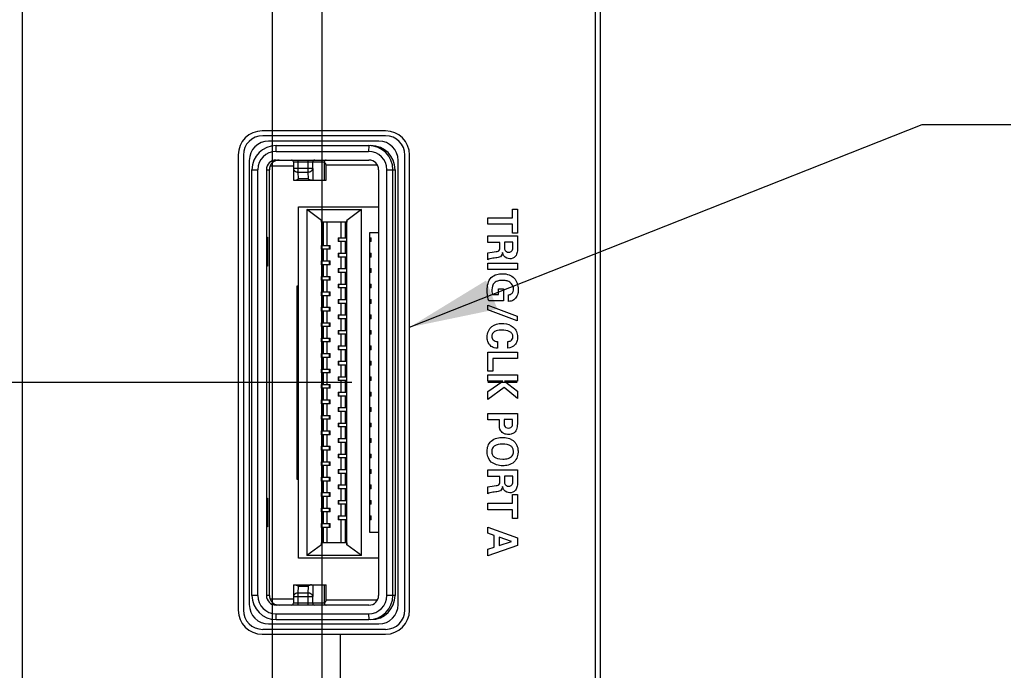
# Model space of a CAD drawing. Header units: inches. Extents: x 0 to 34, y 0 to 22.
# Tile 16 of 35: x 3.6 to 5.6, y 15.7 to 17. Entities that reach past the tile are written whole.
import ezdxf

# ---------------------------------------------------------------- set-up
doc = ezdxf.new("R2010")
doc.units = ezdxf.units.IN
doc.header["$LTSCALE"] = 1.87
doc.header["$MEASUREMENT"] = 0
doc.linetypes.add('CENTER', pattern=[0.6, 0.375, -0.075, 0.075, -0.075])
doc.layers.get('0').update_dxf_attribs({"linetype": 'CONTINUOUS'})
for name, color, linetype in [('02___PRT_ALL_AXES', 7, 'CONTINUOUS'), ('DATUMCURVES', 7, 'CONTINUOUS'), ('DEFAULT_1', 7, 'CENTER'), ('DETAIL', 7, 'CONTINUOUS'), ('DIMENSIONS', 7, 'CONTINUOUS')]:
    doc.layers.add(name, color=color, linetype=linetype)
doc.styles.get("Standard").update_dxf_attribs({"font": 'txt', "width": 0.8})
doc.dimstyles.new('DIMSTYLE_1', dxfattribs={"dimtxt": 0.125, "dimasz": 0.18, "dimexe": 0.125, "dimexo": 0.0625, "dimgap": 0.09, "dimtad": 0, "dimtih": 1, "dimtoh": 1, "dimdec": 3, "dimzin": 4, "dimdsep": 46, "dimtxsty": 'STANDARD', "dimblk": '_FILLED', "dimblk1": '_FILLED', "dimblk2": '_FILLED', "dimcen": 0.09, "dimadec": 0, "dimazin": 0, "dimtp": 0.005, "dimtm": 0.005, "dimtfac": 1, "dimtdec": 3, "dimtofl": 0, "dimtmove": 0, "dimatfit": 3, "dimldrblk": '_FILLED', "dimfxl": 1, "dimtolj": 1, "dimtzin": 4, "dimarcsym": 0})
doc.dimstyles.get("Standard").update_dxf_attribs({"dimtxt": 0.125, "dimasz": 0.18, "dimexe": 0.125, "dimexo": 0.0625, "dimgap": 0.09, "dimtad": 0, "dimtih": 1, "dimtoh": 1, "dimdec": 3, "dimzin": 4, "dimdsep": 46, "dimtxsty": 'STANDARD', "dimblk": '_FILLED', "dimblk1": '_FILLED', "dimblk2": '_FILLED', "dimcen": 0.09, "dimadec": 0, "dimazin": 0, "dimtol": 1, "dimtp": 0.01, "dimtm": 0.01, "dimtfac": 1, "dimtdec": 3, "dimtofl": 0, "dimtmove": 0, "dimatfit": 3, "dimldrblk": '_FILLED', "dimfxl": 1, "dimtolj": 1, "dimtzin": 4, "dimarcsym": 0})

# ---------------------------------------------------------------- blocks, each defined once
blk = doc.blocks.new('*D11')
at = {"layer": 'DIMENSIONS', "color": 2, "linetype": 'CONTINUOUS'}
blk.add_line((4.311, 16.2658), (2.9125, 16.2658), dxfattribs=at)
at = {"layer": 'DIMENSIONS', "color": 2, "linetype": 'CONTINUOUS', "insert": (2.55, 16.3283), "char_height": 0.125, "width": 0.8, "attachment_point": 3, "line_spacing_factor": 0.9}
blk.add_mtext('7.667\\P[194.74]', dxfattribs=at)
blk = doc.blocks.new('_FILLED')
at = {"color": 0, "linetype": 'BYBLOCK'}
blk.add_solid([(0, 0), (-1, 0.174), (-1, -0.174)], dxfattribs=at)
blk = doc.blocks.new('*D12')
at = {"layer": 'DIMENSIONS', "color": 2, "linetype": 'CONTINUOUS'}
blk.add_line((4.1863, 18.6708), (5.4053, 18.6708), dxfattribs=at)
at = {"layer": 'DIMENSIONS', "color": 2, "linetype": 'CONTINUOUS', "insert": (5.4678, 18.7333), "char_height": 0.125, "width": 0.8, "attachment_point": 1, "line_spacing_factor": 0.9}
blk.add_mtext('10.072\\P[255.83]', dxfattribs=at)
blk = doc.blocks.new('*D18')
at = {"layer": 'DIMENSIONS', "color": 2, "linetype": 'CONTINUOUS'}
for p, q in [((4.2026, 18.4255), (4.2026, 19.3803)), ((4.1498, 18.3024), (4.2026, 18.4255)), ((4.1498, 14.4143), (4.1498, 18.3024))]:
    blk.add_line(p, q, dxfattribs=at)
at = {"layer": 'DIMENSIONS', "color": 2, "linetype": 'CONTINUOUS', "insert": (4.1401, 19.4428), "char_height": 0.125, "width": 1.125, "attachment_point": 1, "rotation": 90, "line_spacing_factor": 0.9}
blk.add_mtext('.026{\\Ftxt.shx;\\W1.000000;\\H0.125000; }[0.66]', dxfattribs=at)
blk = doc.blocks.new('*D19')
at = {"layer": 'DIMENSIONS', "color": 2, "linetype": 'CONTINUOUS'}
for p, q in [((4.4242, 19.2378), (4.4242, 19.3803)), ((4.2511, 19.0901), (4.4242, 19.2378)), ((4.2511, 14.7926), (4.2511, 19.0901))]:
    blk.add_line(p, q, dxfattribs=at)
at = {"layer": 'DIMENSIONS', "color": 2, "linetype": 'CONTINUOUS', "insert": (4.3617, 19.4428), "char_height": 0.125, "width": 1.125, "attachment_point": 1, "rotation": 90, "line_spacing_factor": 0.9}
blk.add_mtext('.127{\\Ftxt.shx;\\W1.000000;\\H0.125000; }[3.23]', dxfattribs=at)

msp = doc.modelspace()

# ---------------------------------------------------------------- linework, layer by layer
at = {"color": 7, "linetype": 'CONTINUOUS'}
for p, q in [((4.8178, 8.4768), (4.8178, 18.4928)), ((3.6398, 18.2588), (3.6398, 8.5068)), ((4.8078, 8.5068), (4.8078, 17.8628)), ((4.3799, 16.7688), (4.1297, 16.7688)), ((4.1569, 16.7371), (4.1571, 16.7489)), ((4.1571, 16.7489), (4.3456, 16.7489)), ((4.3456, 16.7489), (4.3454, 16.7371)), ((4.0903, 16.7294), (4.0903, 15.8021)), ((4.1569, 16.7371), (4.3454, 16.7371)), ((4.4193, 15.8021), (4.4193, 16.7294)), ((4.1451, 16.7076), (4.1923, 16.7076)), ((4.1569, 16.7194), (4.3461, 16.7194)), ((4.1923, 16.7155), (4.1923, 16.7018)), ((4.1923, 16.7155), (4.2551, 16.7155)), ((4.202, 16.7155), (4.2019, 16.7194)), ((4.202, 16.7018), (4.202, 16.7155)), ((4.2216, 16.7194), (4.2217, 16.7155)), ((4.2217, 16.7155), (4.2217, 16.7018)), ((4.2317, 16.7018), (4.2317, 16.7155)), ((4.2551, 16.7155), (4.2551, 16.6781)), ((4.2592, 16.6781), (4.2592, 16.7096)), ((4.2592, 16.7096), (4.3629, 16.7096)), ((4.1079, 15.8318), (4.1079, 16.6997)), ((4.1079, 16.6997), (4.1195, 16.6997)), ((4.1195, 15.8318), (4.1195, 16.6997)), ((4.1372, 16.6997), (4.1372, 15.8318)), ((4.1372, 16.6997), (4.1433, 16.6997)), ((4.1433, 15.8318), (4.1433, 16.6997)), ((4.2317, 16.7018), (4.1923, 16.7018)), ((4.1923, 16.7017), (4.1927, 16.6781)), ((4.202, 16.6949), (4.202, 16.7018)), ((4.2023, 16.6809), (4.202, 16.6949)), ((4.202, 16.6949), (4.2217, 16.6949)), ((4.2217, 16.7018), (4.2217, 16.6949)), ((4.2217, 16.6949), (4.222, 16.6809)), ((4.2317, 16.7018), (4.2321, 16.6781)), ((4.3658, 16.6997), (4.3658, 15.8318)), ((4.3828, 15.8318), (4.3828, 16.6997)), ((4.3828, 16.6997), (4.3994, 16.6997)), ((4.3948, 15.8318), (4.3948, 16.6997)), ((4.3994, 16.6997), (4.3994, 15.8318)), ((4.1927, 16.6781), (4.2592, 16.6781)), ((4.222, 16.6809), (4.2023, 16.6809)), ((4.2023, 15.9075), (4.2023, 16.624)), ((4.2023, 16.624), (4.3658, 16.624)), ((4.2193, 16.6185), (4.2193, 15.913)), ((4.2492, 16.5963), (4.2193, 16.6185)), ((4.2193, 16.6185), (4.331, 16.6185)), ((4.331, 16.6185), (4.3011, 16.5963)), ((4.331, 15.913), (4.331, 16.6185)), ((4.2493, 16.5925), (4.2492, 16.5963)), ((4.2492, 16.5963), (4.2492, 15.9352)), ((4.301, 16.5925), (4.2493, 16.5925)), ((4.2528, 16.5925), (4.2528, 16.5453)), ((4.2608, 16.5453), (4.2608, 16.5925)), ((4.2895, 16.5611), (4.2895, 16.5925)), ((4.2976, 16.5925), (4.2976, 16.5611)), ((4.3011, 16.5963), (4.301, 16.5925)), ((4.3011, 15.9352), (4.3011, 16.5963)), ((4.3481, 15.9601), (4.3481, 16.5714)), ((4.3481, 16.5714), (4.3658, 16.5714)), ((4.1379, 16.5029), (4.1379, 16.5619)), ((4.1379, 16.5619), (4.1393, 16.5619)), ((4.1393, 16.5619), (4.1393, 16.5029)), ((4.2498, 16.5374), (4.2498, 16.5453)), ((4.2498, 16.5453), (4.2668, 16.5453)), ((4.2653, 16.5453), (4.2653, 16.5374)), ((4.2668, 16.5374), (4.2668, 16.5453)), ((4.2835, 16.5611), (4.2835, 16.5532)), ((4.2835, 16.5611), (4.3005, 16.5611)), ((4.3005, 16.5532), (4.2835, 16.5532)), ((4.285, 16.5532), (4.285, 16.5611)), ((4.2895, 16.5296), (4.2895, 16.5532)), ((4.2976, 16.5532), (4.2976, 16.5296)), ((4.3005, 16.5611), (4.3005, 16.5532)), ((4.3481, 16.5611), (4.3504, 16.5611)), ((4.3504, 16.5532), (4.3481, 16.5532)), ((4.3504, 16.5532), (4.3504, 16.5611)), ((4.2668, 16.5374), (4.2498, 16.5374)), ((4.2528, 16.5374), (4.2528, 16.5138)), ((4.2608, 16.5138), (4.2608, 16.5374)), ((4.2835, 16.5296), (4.2835, 16.5217)), ((4.2835, 16.5296), (4.3005, 16.5296)), ((4.285, 16.5217), (4.285, 16.5296)), ((4.3005, 16.5296), (4.3005, 16.5217)), ((4.3481, 16.5296), (4.3504, 16.5296)), ((4.3504, 16.5217), (4.3504, 16.5296)), ((4.2498, 16.5059), (4.2498, 16.5138)), ((4.2498, 16.5138), (4.2668, 16.5138)), ((4.2668, 16.5059), (4.2498, 16.5059)), ((4.2528, 16.5059), (4.2528, 16.4823)), ((4.2608, 16.4823), (4.2608, 16.5059)), ((4.2653, 16.5138), (4.2653, 16.5059)), ((4.2668, 16.5059), (4.2668, 16.5138)), ((4.3005, 16.5217), (4.2835, 16.5217)), ((4.2895, 16.4981), (4.2895, 16.5217)), ((4.2976, 16.5217), (4.2976, 16.4981)), ((4.3504, 16.5217), (4.3481, 16.5217)), ((4.1393, 16.5029), (4.1379, 16.5029)), ((4.2835, 16.4981), (4.2835, 16.4902)), ((4.2835, 16.4981), (4.3005, 16.4981)), ((4.3005, 16.4902), (4.2835, 16.4902)), ((4.285, 16.4902), (4.285, 16.4981)), ((4.2895, 16.4666), (4.2895, 16.4902)), ((4.2976, 16.4902), (4.2976, 16.4666)), ((4.3005, 16.4981), (4.3005, 16.4902)), ((4.3481, 16.4981), (4.3504, 16.4981)), ((4.3504, 16.4902), (4.3481, 16.4902)), ((4.3504, 16.4902), (4.3504, 16.4981)), ((4.2498, 16.4744), (4.2498, 16.4823)), ((4.2498, 16.4823), (4.2668, 16.4823)), ((4.2668, 16.4744), (4.2498, 16.4744)), ((4.2528, 16.4744), (4.2528, 16.4508)), ((4.2608, 16.4508), (4.2608, 16.4744)), ((4.2653, 16.4823), (4.2653, 16.4744)), ((4.2668, 16.4744), (4.2668, 16.4823)), ((4.2835, 16.4666), (4.2835, 16.4587)), ((4.2835, 16.4666), (4.3005, 16.4666)), ((4.285, 16.4587), (4.285, 16.4666)), ((4.3005, 16.4666), (4.3005, 16.4587)), ((4.3481, 16.4666), (4.3504, 16.4666)), ((4.3504, 16.4587), (4.3504, 16.4666)), ((4.1995, 16.4626), (4.1995, 16.0689)), ((4.2023, 16.4626), (4.1995, 16.4626)), ((4.2498, 16.4429), (4.2498, 16.4508)), ((4.2498, 16.4508), (4.2668, 16.4508)), ((4.2653, 16.4508), (4.2653, 16.4429)), ((4.2668, 16.4429), (4.2668, 16.4508)), ((4.3005, 16.4587), (4.2835, 16.4587)), ((4.2895, 16.4351), (4.2895, 16.4587)), ((4.2976, 16.4587), (4.2976, 16.4351)), ((4.3504, 16.4587), (4.3481, 16.4587)), ((4.2668, 16.4429), (4.2498, 16.4429)), ((4.2528, 16.4429), (4.2528, 16.4193)), ((4.2608, 16.4193), (4.2608, 16.4429)), ((4.2835, 16.4351), (4.2835, 16.4272)), ((4.2835, 16.4351), (4.3005, 16.4351)), ((4.3005, 16.4272), (4.2835, 16.4272)), ((4.285, 16.4272), (4.285, 16.4351)), ((4.2895, 16.4036), (4.2895, 16.4272)), ((4.2976, 16.4272), (4.2976, 16.4036)), ((4.3005, 16.4351), (4.3005, 16.4272)), ((4.3481, 16.4351), (4.3504, 16.4351)), ((4.3504, 16.4272), (4.3481, 16.4272)), ((4.3504, 16.4272), (4.3504, 16.4351)), ((4.2498, 16.4114), (4.2498, 16.4193)), ((4.2498, 16.4193), (4.2668, 16.4193)), ((4.2668, 16.4114), (4.2498, 16.4114)), ((4.2528, 16.4114), (4.2528, 16.3878)), ((4.2608, 16.3878), (4.2608, 16.4114)), ((4.2653, 16.4193), (4.2653, 16.4114)), ((4.2668, 16.4114), (4.2668, 16.4193)), ((4.2835, 16.4036), (4.2835, 16.3957)), ((4.2835, 16.4036), (4.3005, 16.4036)), ((4.285, 16.3957), (4.285, 16.4036)), ((4.3005, 16.4036), (4.3005, 16.3957)), ((4.3481, 16.4036), (4.3504, 16.4036)), ((4.3504, 16.3957), (4.3504, 16.4036)), ((4.2498, 16.38), (4.2498, 16.3878)), ((4.2498, 16.3878), (4.2668, 16.3878)), ((4.2653, 16.3878), (4.2653, 16.38)), ((4.2668, 16.38), (4.2668, 16.3878)), ((4.3005, 16.3957), (4.2835, 16.3957)), ((4.2895, 16.3721), (4.2895, 16.3957)), ((4.2976, 16.3957), (4.2976, 16.3721)), ((4.3504, 16.3957), (4.3481, 16.3957)), ((4.2668, 16.38), (4.2498, 16.38)), ((4.2528, 16.38), (4.2528, 16.3563)), ((4.2608, 16.3563), (4.2608, 16.38)), ((4.2835, 16.3721), (4.2835, 16.3642)), ((4.2835, 16.3721), (4.3005, 16.3721)), ((4.3005, 16.3642), (4.2835, 16.3642)), ((4.285, 16.3642), (4.285, 16.3721)), ((4.2895, 16.3406), (4.2895, 16.3642)), ((4.2976, 16.3642), (4.2976, 16.3406)), ((4.3005, 16.3721), (4.3005, 16.3642)), ((4.3481, 16.3721), (4.3504, 16.3721)), ((4.3504, 16.3642), (4.3481, 16.3642)), ((4.3504, 16.3642), (4.3504, 16.3721)), ((4.2498, 16.3485), (4.2498, 16.3563)), ((4.2498, 16.3563), (4.2668, 16.3563)), ((4.2668, 16.3485), (4.2498, 16.3485)), ((4.2528, 16.3485), (4.2528, 16.3248)), ((4.2608, 16.3248), (4.2608, 16.3485)), ((4.2653, 16.3563), (4.2653, 16.3485)), ((4.2668, 16.3485), (4.2668, 16.3563)), ((4.2498, 16.317), (4.2498, 16.3248)), ((4.2498, 16.3248), (4.2668, 16.3248)), ((4.2653, 16.3248), (4.2653, 16.317)), ((4.2668, 16.317), (4.2668, 16.3248)), ((4.2835, 16.3406), (4.2835, 16.3327)), ((4.2835, 16.3406), (4.3005, 16.3406)), ((4.3005, 16.3327), (4.2835, 16.3327)), ((4.285, 16.3327), (4.285, 16.3406)), ((4.2895, 16.3091), (4.2895, 16.3327)), ((4.2976, 16.3327), (4.2976, 16.3091)), ((4.3005, 16.3406), (4.3005, 16.3327)), ((4.3481, 16.3406), (4.3504, 16.3406)), ((4.3504, 16.3327), (4.3481, 16.3327)), ((4.3504, 16.3327), (4.3504, 16.3406)), ((4.2668, 16.317), (4.2498, 16.317)), ((4.2528, 16.317), (4.2528, 16.2933)), ((4.2608, 16.2933), (4.2608, 16.317)), ((4.2835, 16.3091), (4.2835, 16.3012)), ((4.2835, 16.3091), (4.3005, 16.3091)), ((4.285, 16.3012), (4.285, 16.3091)), ((4.3005, 16.3091), (4.3005, 16.3012)), ((4.3481, 16.3091), (4.3504, 16.3091)), ((4.3504, 16.3012), (4.3504, 16.3091)), ((4.2498, 16.2855), (4.2498, 16.2933)), ((4.2498, 16.2933), (4.2668, 16.2933)), ((4.2668, 16.2855), (4.2498, 16.2855)), ((4.2528, 16.2855), (4.2528, 16.2618)), ((4.2608, 16.2618), (4.2608, 16.2855)), ((4.2653, 16.2933), (4.2653, 16.2855)), ((4.2668, 16.2855), (4.2668, 16.2933)), ((4.3005, 16.3012), (4.2835, 16.3012)), ((4.2895, 16.2776), (4.2895, 16.3012)), ((4.2976, 16.3012), (4.2976, 16.2776)), ((4.3504, 16.3012), (4.3481, 16.3012)), ((4.2835, 16.2776), (4.2835, 16.2697)), ((4.2835, 16.2776), (4.3005, 16.2776)), ((4.3005, 16.2697), (4.2835, 16.2697)), ((4.285, 16.2697), (4.285, 16.2776)), ((4.2895, 16.2461), (4.2895, 16.2697)), ((4.2976, 16.2697), (4.2976, 16.2461)), ((4.3005, 16.2776), (4.3005, 16.2697)), ((4.3481, 16.2776), (4.3504, 16.2776)), ((4.3504, 16.2697), (4.3481, 16.2697)), ((4.3504, 16.2697), (4.3504, 16.2776)), ((4.2498, 16.254), (4.2498, 16.2618)), ((4.2498, 16.2618), (4.2668, 16.2618)), ((4.2668, 16.254), (4.2498, 16.254)), ((4.2528, 16.254), (4.2528, 16.2303)), ((4.2608, 16.2303), (4.2608, 16.254)), ((4.2653, 16.2618), (4.2653, 16.254)), ((4.2668, 16.254), (4.2668, 16.2618)), ((4.2835, 16.2461), (4.2835, 16.2382)), ((4.2835, 16.2461), (4.3005, 16.2461)), ((4.285, 16.2382), (4.285, 16.2461)), ((4.3005, 16.2461), (4.3005, 16.2382)), ((4.3481, 16.2461), (4.3504, 16.2461)), ((4.3504, 16.2382), (4.3504, 16.2461)), ((4.2498, 16.2225), (4.2498, 16.2303)), ((4.2498, 16.2303), (4.2668, 16.2303)), ((4.2653, 16.2303), (4.2653, 16.2225)), ((4.2668, 16.2225), (4.2668, 16.2303)), ((4.3005, 16.2382), (4.2835, 16.2382)), ((4.2895, 16.2146), (4.2895, 16.2382)), ((4.2976, 16.2382), (4.2976, 16.2146)), ((4.3504, 16.2382), (4.3481, 16.2382)), ((4.2668, 16.2225), (4.2498, 16.2225)), ((4.2528, 16.2225), (4.2528, 16.1988)), ((4.2608, 16.1988), (4.2608, 16.2225)), ((4.2835, 16.2146), (4.2835, 16.2067)), ((4.2835, 16.2146), (4.3005, 16.2146)), ((4.3005, 16.2067), (4.2835, 16.2067)), ((4.285, 16.2067), (4.285, 16.2146)), ((4.2895, 16.1831), (4.2895, 16.2067)), ((4.2976, 16.2067), (4.2976, 16.1831)), ((4.3005, 16.2146), (4.3005, 16.2067)), ((4.3481, 16.2146), (4.3504, 16.2146)), ((4.3504, 16.2067), (4.3481, 16.2067)), ((4.3504, 16.2067), (4.3504, 16.2146)), ((4.2498, 16.191), (4.2498, 16.1988)), ((4.2498, 16.1988), (4.2668, 16.1988)), ((4.2668, 16.191), (4.2498, 16.191)), ((4.2528, 16.191), (4.2528, 16.1674)), ((4.2608, 16.1674), (4.2608, 16.191)), ((4.2653, 16.1988), (4.2653, 16.191)), ((4.2668, 16.191), (4.2668, 16.1988)), ((4.2835, 16.1831), (4.2835, 16.1752)), ((4.2835, 16.1831), (4.3005, 16.1831)), ((4.285, 16.1752), (4.285, 16.1831)), ((4.3005, 16.1831), (4.3005, 16.1752)), ((4.3481, 16.1831), (4.3504, 16.1831)), ((4.3504, 16.1752), (4.3504, 16.1831)), ((4.2498, 16.1595), (4.2498, 16.1674)), ((4.2498, 16.1674), (4.2668, 16.1674)), ((4.2653, 16.1674), (4.2653, 16.1595)), ((4.2668, 16.1595), (4.2668, 16.1674)), ((4.3005, 16.1752), (4.2835, 16.1752)), ((4.2895, 16.1516), (4.2895, 16.1752)), ((4.2976, 16.1752), (4.2976, 16.1516)), ((4.3504, 16.1752), (4.3481, 16.1752)), ((4.2668, 16.1595), (4.2498, 16.1595)), ((4.2528, 16.1595), (4.2528, 16.1359)), ((4.2608, 16.1359), (4.2608, 16.1595)), ((4.2835, 16.1516), (4.2835, 16.1437)), ((4.2835, 16.1516), (4.3005, 16.1516)), ((4.3005, 16.1437), (4.2835, 16.1437)), ((4.285, 16.1437), (4.285, 16.1516)), ((4.2895, 16.1201), (4.2895, 16.1437)), ((4.2976, 16.1437), (4.2976, 16.1201)), ((4.3005, 16.1516), (4.3005, 16.1437)), ((4.3481, 16.1516), (4.3504, 16.1516)), ((4.3504, 16.1437), (4.3481, 16.1437)), ((4.3504, 16.1437), (4.3504, 16.1516)), ((4.2498, 16.128), (4.2498, 16.1359)), ((4.2498, 16.1359), (4.2668, 16.1359)), ((4.2668, 16.128), (4.2498, 16.128)), ((4.2528, 16.128), (4.2528, 16.1044)), ((4.2608, 16.1044), (4.2608, 16.128)), ((4.2653, 16.1359), (4.2653, 16.128)), ((4.2668, 16.128), (4.2668, 16.1359)), ((4.2498, 16.0965), (4.2498, 16.1044)), ((4.2498, 16.1044), (4.2668, 16.1044)), ((4.2653, 16.1044), (4.2653, 16.0965)), ((4.2668, 16.0965), (4.2668, 16.1044)), ((4.2835, 16.1201), (4.2835, 16.1122)), ((4.2835, 16.1201), (4.3005, 16.1201)), ((4.3005, 16.1122), (4.2835, 16.1122)), ((4.285, 16.1122), (4.285, 16.1201)), ((4.2895, 16.0886), (4.2895, 16.1122)), ((4.2976, 16.1122), (4.2976, 16.0886)), ((4.3005, 16.1201), (4.3005, 16.1122)), ((4.3481, 16.1201), (4.3504, 16.1201)), ((4.3504, 16.1122), (4.3481, 16.1122)), ((4.3504, 16.1122), (4.3504, 16.1201)), ((4.2668, 16.0965), (4.2498, 16.0965)), ((4.2528, 16.0965), (4.2528, 16.0729)), ((4.2608, 16.0729), (4.2608, 16.0965)), ((4.2835, 16.0886), (4.2835, 16.0807)), ((4.2835, 16.0886), (4.3005, 16.0886)), ((4.285, 16.0807), (4.285, 16.0886)), ((4.3005, 16.0886), (4.3005, 16.0807)), ((4.3481, 16.0886), (4.3504, 16.0886)), ((4.3504, 16.0807), (4.3504, 16.0886)), ((4.1995, 16.0689), (4.2023, 16.0689)), ((4.2498, 16.065), (4.2498, 16.0729)), ((4.2498, 16.0729), (4.2668, 16.0729)), ((4.2668, 16.065), (4.2498, 16.065)), ((4.2528, 16.065), (4.2528, 16.0414)), ((4.2608, 16.0414), (4.2608, 16.065)), ((4.2653, 16.0729), (4.2653, 16.065)), ((4.2668, 16.065), (4.2668, 16.0729)), ((4.3005, 16.0807), (4.2835, 16.0807)), ((4.2895, 16.0571), (4.2895, 16.0807)), ((4.2976, 16.0807), (4.2976, 16.0571)), ((4.3504, 16.0807), (4.3481, 16.0807)), ((4.2835, 16.0571), (4.2835, 16.0492)), ((4.2835, 16.0571), (4.3005, 16.0571)), ((4.3005, 16.0492), (4.2835, 16.0492)), ((4.285, 16.0492), (4.285, 16.0571)), ((4.2895, 16.0256), (4.2895, 16.0492)), ((4.2976, 16.0492), (4.2976, 16.0256)), ((4.3005, 16.0571), (4.3005, 16.0492)), ((4.3481, 16.0571), (4.3504, 16.0571)), ((4.3504, 16.0492), (4.3481, 16.0492)), ((4.3504, 16.0492), (4.3504, 16.0571)), ((4.1379, 15.9714), (4.1379, 16.0304)), ((4.1379, 16.0304), (4.1393, 16.0304)), ((4.1393, 16.0304), (4.1393, 15.9714)), ((4.2498, 16.0335), (4.2498, 16.0414)), ((4.2498, 16.0414), (4.2668, 16.0414)), ((4.2668, 16.0335), (4.2498, 16.0335)), ((4.2528, 16.0335), (4.2528, 16.0099)), ((4.2608, 16.0099), (4.2608, 16.0335)), ((4.2653, 16.0414), (4.2653, 16.0335)), ((4.2668, 16.0335), (4.2668, 16.0414)), ((4.2835, 16.0256), (4.2835, 16.0177)), ((4.2835, 16.0256), (4.3005, 16.0256)), ((4.285, 16.0177), (4.285, 16.0256)), ((4.3005, 16.0256), (4.3005, 16.0177)), ((4.3481, 16.0256), (4.3504, 16.0256)), ((4.3504, 16.0177), (4.3504, 16.0256)), ((4.2498, 16.002), (4.2498, 16.0099)), ((4.2498, 16.0099), (4.2668, 16.0099)), ((4.2653, 16.0099), (4.2653, 16.002)), ((4.2668, 16.002), (4.2668, 16.0099)), ((4.3005, 16.0177), (4.2835, 16.0177)), ((4.2895, 15.9941), (4.2895, 16.0177)), ((4.2976, 16.0177), (4.2976, 15.9941)), ((4.3504, 16.0177), (4.3481, 16.0177)), ((4.2668, 16.002), (4.2498, 16.002)), ((4.2528, 16.002), (4.2528, 15.9784)), ((4.2608, 15.9784), (4.2608, 16.002)), ((4.2835, 15.9941), (4.2835, 15.9862)), ((4.2835, 15.9941), (4.3005, 15.9941)), ((4.3005, 15.9862), (4.2835, 15.9862)), ((4.285, 15.9862), (4.285, 15.9941)), ((4.2895, 15.939), (4.2895, 15.9862)), ((4.2976, 15.9862), (4.2976, 15.939)), ((4.3005, 15.9941), (4.3005, 15.9862)), ((4.3481, 15.9941), (4.3504, 15.9941)), ((4.3504, 15.9862), (4.3481, 15.9862)), ((4.3504, 15.9862), (4.3504, 15.9941)), ((4.1393, 15.9714), (4.1379, 15.9714)), ((4.2498, 15.9705), (4.2498, 15.9784)), ((4.2498, 15.9784), (4.2668, 15.9784)), ((4.2668, 15.9705), (4.2498, 15.9705)), ((4.2528, 15.9705), (4.2528, 15.939)), ((4.2608, 15.939), (4.2608, 15.9705)), ((4.2653, 15.9784), (4.2653, 15.9705)), ((4.2668, 15.9705), (4.2668, 15.9784)), ((4.3658, 15.9601), (4.3481, 15.9601)), ((4.2492, 15.9352), (4.2193, 15.913)), ((4.2492, 15.9352), (4.2493, 15.939)), ((4.301, 15.939), (4.2493, 15.939)), ((4.301, 15.939), (4.3011, 15.9352)), ((4.331, 15.913), (4.3011, 15.9352)), ((4.3658, 15.9075), (4.2023, 15.9075)), ((4.331, 15.913), (4.2193, 15.913)), ((4.1927, 15.8535), (4.1923, 15.8299)), ((4.1927, 15.8535), (4.2592, 15.8535)), ((4.202, 15.8367), (4.2023, 15.8506)), ((4.2023, 15.8506), (4.222, 15.8506)), ((4.222, 15.8506), (4.2217, 15.8367)), ((4.2321, 15.8535), (4.2317, 15.8297)), ((4.2551, 15.8535), (4.2551, 15.8161)), ((4.2592, 15.822), (4.2592, 15.8535)), ((4.1195, 15.8318), (4.1079, 15.8318)), ((4.1433, 15.8318), (4.1372, 15.8318)), ((4.1923, 15.824), (4.1451, 15.824)), ((4.1923, 15.8297), (4.1923, 15.8161)), ((4.1923, 15.8297), (4.2317, 15.8297)), ((4.2217, 15.8367), (4.202, 15.8367)), ((4.202, 15.8297), (4.202, 15.8367)), ((4.202, 15.8161), (4.202, 15.8297)), ((4.2217, 15.8367), (4.2217, 15.8297)), ((4.2217, 15.8297), (4.2217, 15.8161)), ((4.2317, 15.8161), (4.2317, 15.8297)), ((4.3629, 15.822), (4.2592, 15.822)), ((4.3994, 15.8318), (4.3828, 15.8318)), ((4.3461, 15.8122), (4.1569, 15.8122)), ((4.2551, 15.8161), (4.1923, 15.8161)), ((4.2019, 15.8122), (4.202, 15.8161)), ((4.2217, 15.8161), (4.2216, 15.8122)), ((4.1571, 15.7826), (4.1569, 15.7944)), ((4.1569, 15.7944), (4.3454, 15.7944)), ((4.1571, 15.7826), (4.3456, 15.7826)), ((4.3454, 15.7944), (4.3456, 15.7826)), ((4.1297, 15.7628), (4.3799, 15.7628))]:
    msp.add_line(p, q, dxfattribs=at)
for centre, radius, start, end in [((4.1297, 16.7294), 0.0394, 90, 180), ((4.3799, 16.7294), 0.0394, 0, 90), ((4.1571, 16.6997), 0.0492, 90.0052, 180.0049), ((4.3456, 16.6997), 0.0492, 359.9951, 89.9948), ((4.3502, 16.6997), 0.0492, 359.9958, 89.9941), ((4.1569, 16.6997), 0.0374, 90.0058, 180.0039), ((4.3454, 16.6997), 0.0374, 359.9961, 89.9942), ((4.1569, 16.6997), 0.0197, 90.0058, 180.004), ((4.163, 16.6997), 0.0197, 107.4553, 180.0017), ((4.163, 16.6997), 0.0197, 90.0292, 107.4251), ((4.1884, 16.7155), 0.00394, 0, 90), ((4.2356, 16.7155), 0.00394, 90.0047, 180.0047), ((4.2591, 16.7154), 0.00396, 163.521, 178.9912), ((4.3461, 16.6997), 0.0197, 359.996, 89.9942), ((4.1571, 15.8318), 0.0492, 179.9952, 269.9948), ((4.1569, 15.8318), 0.0374, 179.9961, 269.9942), ((4.1569, 15.8318), 0.0197, 179.996, 269.9942), ((4.163, 15.8318), 0.0197, 179.9973, 251.937), ((4.3454, 15.8318), 0.0374, 270.0058, 0.0039), ((4.3456, 15.8318), 0.0492, 270.0052, 0.0048), ((4.3461, 15.8318), 0.0197, 270.0058, 0.004), ((4.3502, 15.8318), 0.0492, 270.0059, 0.0042), ((4.1297, 15.8021), 0.0394, 180, 270), ((4.163, 15.8319), 0.0198, 251.979, 269.9596), ((4.1884, 15.8161), 0.00394, 270, 360), ((4.2356, 15.8161), 0.00394, 179.9953, 269.9953), ((4.2591, 15.8162), 0.00396, 181.0079, 196.4856), ((4.3799, 15.8021), 0.0394, 270, 360)]:
    msp.add_arc(centre, radius, start, end, dxfattribs=at)
for points, knots in [([(4.259, 16.7194), (4.2586, 16.7194), (4.2578, 16.7193), (4.2568, 16.7187), (4.256, 16.718), (4.2555, 16.7172), (4.2554, 16.7168), (4.2553, 16.7165)], [0, 0, 0, 0, 0.225016, 0.459013, 0.712463, 0.851399, 1, 1, 1, 1]), ([(4.2592, 16.7096), (4.2588, 16.7102), (4.258, 16.7114), (4.2569, 16.7131), (4.2561, 16.7146), (4.2556, 16.7157), (4.2554, 16.7163), (4.2553, 16.7165)], [0, 0, 0, 0, 0.27042, 0.534285, 0.782148, 0.896186, 1, 1, 1, 1]), ([(4.1923, 16.7017), (4.1923, 16.7012), (4.1925, 16.7003), (4.1931, 16.699), (4.194, 16.6978), (4.1952, 16.6968), (4.1967, 16.6959), (4.1984, 16.6953), (4.2002, 16.6949), (4.2014, 16.6949), (4.202, 16.6949)], [0, 0, 0, 0, 0.103415, 0.210776, 0.324467, 0.445982, 0.57563, 0.71257, 0.855082, 1, 1, 1, 1]), ([(4.2217, 16.6949), (4.2224, 16.6949), (4.2236, 16.695), (4.2255, 16.6953), (4.2272, 16.696), (4.2287, 16.6968), (4.23, 16.6979), (4.2309, 16.6991), (4.2315, 16.7004), (4.2317, 16.7014), (4.2317, 16.7018)], [0, 0, 0, 0, 0.144121, 0.286422, 0.423594, 0.553738, 0.675802, 0.789863, 0.897197, 1, 1, 1, 1]), ([(4.1954, 16.6781), (4.196, 16.6781), (4.1971, 16.6782), (4.1988, 16.6789), (4.2005, 16.6798), (4.2017, 16.6805), (4.2023, 16.6809)], [0, 0, 0, 0, 0.209425, 0.448124, 0.712897, 1, 1, 1, 1]), ([(4.229, 16.6781), (4.2285, 16.6781), (4.2273, 16.6782), (4.2256, 16.6788), (4.2238, 16.6798), (4.2226, 16.6805), (4.222, 16.6809)], [0, 0, 0, 0, 0.212447, 0.452135, 0.715854, 1, 1, 1, 1]), ([(4.1954, 15.8535), (4.196, 15.8535), (4.1971, 15.8533), (4.1988, 15.8527), (4.2005, 15.8518), (4.2017, 15.851), (4.2023, 15.8506)], [0, 0, 0, 0, 0.209405, 0.448118, 0.712902, 1, 1, 1, 1]), ([(4.229, 15.8535), (4.2285, 15.8535), (4.2273, 15.8533), (4.2256, 15.8527), (4.2238, 15.8518), (4.2226, 15.851), (4.222, 15.8506)], [0, 0, 0, 0, 0.212465, 0.45214, 0.715849, 1, 1, 1, 1]), ([(4.202, 15.8367), (4.2014, 15.8367), (4.2002, 15.8366), (4.1984, 15.8362), (4.1967, 15.8356), (4.1952, 15.8348), (4.194, 15.8337), (4.1931, 15.8326), (4.1925, 15.8313), (4.1923, 15.8304), (4.1923, 15.8299)], [0, 0, 0, 0, 0.144918, 0.28743, 0.42437, 0.554018, 0.675533, 0.789224, 0.896585, 1, 1, 1, 1]), ([(4.2317, 15.8297), (4.2317, 15.8302), (4.2315, 15.8311), (4.2309, 15.8325), (4.23, 15.8337), (4.2287, 15.8347), (4.2272, 15.8356), (4.2255, 15.8362), (4.2236, 15.8366), (4.2224, 15.8367), (4.2217, 15.8367)], [0, 0, 0, 0, 0.102803, 0.210137, 0.324198, 0.446262, 0.576406, 0.713578, 0.855879, 1, 1, 1, 1]), ([(4.2592, 15.822), (4.2588, 15.8214), (4.258, 15.8202), (4.2569, 15.8184), (4.2561, 15.817), (4.2556, 15.8158), (4.2554, 15.8153), (4.2553, 15.815)], [0, 0, 0, 0, 0.270418, 0.534282, 0.782147, 0.896186, 1, 1, 1, 1]), ([(4.2553, 15.815), (4.2554, 15.8148), (4.2555, 15.8143), (4.256, 15.8136), (4.2568, 15.8128), (4.2578, 15.8123), (4.2586, 15.8122), (4.259, 15.8122)], [0, 0, 0, 0, 0.148602, 0.287538, 0.540988, 0.774983, 1, 1, 1, 1])]:
    msp.add_open_spline(points, degree=3, knots=knots, dxfattribs=at)
at = {"layer": '02___PRT_ALL_AXES', "color": 7, "linetype": 'CONTINUOUS'}
for p, q in [((4.3798, 16.7788), (4.1288, 16.7788)), ((4.0798, 16.7298), (4.0798, 15.8018)), ((4.4288, 15.8018), (4.4288, 16.7298)), ((4.1288, 15.7528), (4.3798, 15.7528))]:
    msp.add_line(p, q, dxfattribs=at)
for centre, start, end in [((4.1288, 16.7298), 90, 180), ((4.3798, 16.7298), 0, 90), ((4.1288, 15.8018), 180, 270), ((4.3798, 15.8018), 270, 360)]:
    msp.add_arc(centre, 0.049, start, end, dxfattribs=at)
at = {"layer": 'DATUMCURVES', "color": 7, "linetype": 'CONTINUOUS'}
for p, q in [((4.3662, 16.7579), (4.1418, 16.7579)), ((4.1024, 16.7185), (4.1024, 15.813)), ((4.4056, 15.813), (4.4056, 16.7185)), ((4.1418, 15.7737), (4.3662, 15.7737))]:
    msp.add_line(p, q, dxfattribs=at)
at = {"layer": 'DATUMCURVES', "color": 40, "linetype": 'CONTINUOUS'}
for p, q in [((4.6385, 16.6014), (4.6385, 16.6193)), ((4.6385, 16.6193), (4.6485, 16.6193)), ((4.6485, 16.6193), (4.6485, 16.5705)), ((4.5883, 16.5884), (4.5883, 16.6014)), ((4.5883, 16.6014), (4.6385, 16.6014)), ((4.6385, 16.5884), (4.5883, 16.5884)), ((4.6385, 16.5705), (4.6385, 16.5884)), ((4.5883, 16.5514), (4.5883, 16.5646)), ((4.5883, 16.5646), (4.6485, 16.5646)), ((4.6485, 16.5705), (4.6385, 16.5705)), ((4.6485, 16.5646), (4.6485, 16.5415)), ((4.6126, 16.5514), (4.5883, 16.5514)), ((4.6126, 16.5401), (4.6126, 16.5514)), ((4.6222, 16.5518), (4.6222, 16.5414)), ((4.639, 16.5518), (4.6222, 16.5518)), ((4.639, 16.5432), (4.639, 16.5518)), ((4.5883, 16.5161), (4.5883, 16.5303)), ((4.5883, 16.4961), (4.5883, 16.509)), ((4.5883, 16.509), (4.6487, 16.509)), ((4.6487, 16.509), (4.6487, 16.4961)), ((4.6487, 16.4961), (4.5883, 16.4961)), ((4.5977, 16.445), (4.6103, 16.445)), ((4.6103, 16.445), (4.6103, 16.4567)), ((4.6103, 16.4567), (4.6203, 16.4567)), ((4.6203, 16.4567), (4.6203, 16.4321)), ((4.63, 16.4312), (4.63, 16.4447)), ((4.5883, 16.4138), (4.5883, 16.4236)), ((4.5883, 16.4236), (4.6481, 16.401)), ((4.6203, 16.4321), (4.5903, 16.4321)), ((4.6481, 16.3914), (4.5883, 16.4138)), ((4.6481, 16.401), (4.6481, 16.3914)), ((4.6078, 16.3493), (4.6078, 16.3357)), ((4.6288, 16.3362), (4.6288, 16.3493)), ((4.5883, 16.2887), (4.5883, 16.3277)), ((4.5883, 16.3277), (4.6484, 16.3277)), ((4.6484, 16.3277), (4.6484, 16.3145)), ((4.5985, 16.3145), (4.5985, 16.2887)), ((4.6484, 16.3145), (4.5985, 16.3145)), ((4.5985, 16.2887), (4.5883, 16.2887)), ((4.5883, 16.2686), (4.5883, 16.2815)), ((4.5883, 16.2815), (4.6484, 16.2815)), ((4.5883, 16.2475), (4.6189, 16.2686)), ((4.6189, 16.2686), (4.5883, 16.2686)), ((4.6483, 16.2658), (4.5883, 16.2658)), ((4.6224, 16.2686), (4.6485, 16.2484)), ((4.6484, 16.2686), (4.6224, 16.2686)), ((4.6484, 16.2815), (4.6484, 16.2686)), ((4.6215, 16.2554), (4.5883, 16.2314)), ((4.5883, 16.2314), (4.5883, 16.2475)), ((4.6485, 16.2333), (4.6215, 16.2554)), ((4.6485, 16.2484), (4.6485, 16.2333)), ((4.5883, 16.1898), (4.5883, 16.2029)), ((4.5883, 16.2029), (4.6484, 16.2029)), ((4.6484, 16.2029), (4.6484, 16.1843)), ((4.6117, 16.1898), (4.5883, 16.1898)), ((4.6117, 16.1811), (4.6117, 16.1898)), ((4.6213, 16.1902), (4.6213, 16.185)), ((4.6386, 16.1902), (4.6213, 16.1902)), ((4.6386, 16.1837), (4.6386, 16.1902)), ((4.5883, 16.0744), (4.5883, 16.0876)), ((4.5883, 16.0876), (4.6485, 16.0876)), ((4.6485, 16.0876), (4.6485, 16.0645)), ((4.6126, 16.0744), (4.5883, 16.0744)), ((4.6126, 16.0631), (4.6126, 16.0744)), ((4.6222, 16.0748), (4.6222, 16.0644)), ((4.639, 16.0748), (4.6222, 16.0748)), ((4.639, 16.0662), (4.639, 16.0748)), ((4.5883, 16.0391), (4.5883, 16.0533)), ((4.6385, 16.0196), (4.6385, 16.0375)), ((4.6385, 16.0375), (4.6485, 16.0375)), ((4.6485, 16.0375), (4.6485, 15.9887)), ((4.5883, 16.0066), (4.5883, 16.0196)), ((4.5883, 16.0196), (4.6385, 16.0196)), ((4.6385, 16.0066), (4.5883, 16.0066)), ((4.6385, 15.9887), (4.6385, 16.0066)), ((4.6485, 15.9887), (4.6385, 15.9887)), ((4.5883, 15.9585), (4.5883, 15.9708)), ((4.5883, 15.9708), (4.6485, 15.9491)), ((4.6013, 15.954), (4.5883, 15.9585)), ((4.6013, 15.9302), (4.6013, 15.954)), ((4.611, 15.9507), (4.611, 15.9334)), ((4.6367, 15.9417), (4.611, 15.9507)), ((4.6485, 15.9491), (4.6485, 15.9338)), ((4.6485, 15.9338), (4.5883, 15.9128)), ((4.5883, 15.9258), (4.6013, 15.9302)), ((4.5883, 15.9128), (4.5883, 15.9258)), ((4.611, 15.9334), (4.6367, 15.9417))]:
    msp.add_line(p, q, dxfattribs=at)
at = {"layer": 'DATUMCURVES', "color": 7, "linetype": 'CONTINUOUS'}
for centre, start, end in [((4.1418, 16.7185), 90, 180), ((4.3662, 16.7185), 0, 90), ((4.1418, 15.813), 180, 270), ((4.3662, 15.813), 270, 360)]:
    msp.add_arc(centre, 0.0394, start, end, dxfattribs=at)
at = {"layer": 'DATUMCURVES', "color": 40, "linetype": 'CONTINUOUS'}
for points, knots in [([(4.5883, 16.5303), (4.594, 16.5313), (4.6009, 16.5322), (4.608, 16.5331), (4.6092, 16.5336)], [0, 0, 0, 0, 0.8176, 1, 1, 1, 1]), ([(4.6181, 16.5306), (4.6178, 16.5274), (4.6147, 16.5204), (4.6075, 16.5202), (4.6043, 16.5197)], [0, 0, 0, 0, 0.489928, 1, 1, 1, 1]), ([(4.6485, 16.5415), (4.6486, 16.5382), (4.6487, 16.5319), (4.6456, 16.5233), (4.6393, 16.5189), (4.6308, 16.5171), (4.6213, 16.5213), (4.6188, 16.528), (4.6181, 16.5306)], [0, 0, 0, 0, 0.186742, 0.361333, 0.491653, 0.608816, 0.844882, 1, 1, 1, 1]), ([(4.6238, 16.5348), (4.6244, 16.534), (4.6264, 16.5322), (4.6308, 16.5311), (4.6351, 16.532), (4.638, 16.5347), (4.6392, 16.5386), (4.639, 16.5415), (4.639, 16.5432)], [0, 0, 0, 0, 0.121202, 0.327285, 0.52249, 0.642528, 0.793645, 1, 1, 1, 1]), ([(4.6043, 16.5197), (4.6004, 16.5192), (4.5949, 16.5189), (4.5896, 16.5169), (4.5883, 16.5161)], [0, 0, 0, 0, 0.71562, 1, 1, 1, 1]), ([(4.5869, 16.4541), (4.5869, 16.463), (4.5896, 16.4783), (4.6056, 16.4868), (4.6184, 16.4882), (4.6312, 16.4864), (4.6461, 16.4773), (4.6502, 16.4638), (4.6502, 16.4552), (4.6502, 16.4548)], [0, 0, 0, 0, 0.260084, 0.387038, 0.496198, 0.635114, 0.753382, 0.987588, 1, 1, 1, 1]), ([(4.6408, 16.4564), (4.6408, 16.4619), (4.6359, 16.4706), (4.6255, 16.4735), (4.6177, 16.4742), (4.6095, 16.4735), (4.599, 16.469), (4.5965, 16.4599), (4.5965, 16.4548)], [0, 0, 0, 0, 0.255602, 0.378771, 0.49611, 0.619154, 0.764543, 1, 1, 1, 1]), ([(4.5903, 16.4321), (4.5899, 16.4332), (4.5876, 16.4403), (4.5869, 16.4478), (4.5869, 16.4541)], [0, 0, 0, 0, 0.156096, 1, 1, 1, 1]), ([(4.5965, 16.4548), (4.5965, 16.4535), (4.5966, 16.4502), (4.5971, 16.4469), (4.5977, 16.445)], [0, 0, 0, 0, 0.400334, 1, 1, 1, 1]), ([(4.63, 16.4447), (4.6321, 16.4448), (4.6365, 16.4456), (4.6403, 16.4508), (4.6408, 16.4547), (4.6408, 16.4564)], [0, 0, 0, 0, 0.355075, 0.705575, 1, 1, 1, 1]), ([(4.6502, 16.4548), (4.6501, 16.4513), (4.649, 16.4444), (4.644, 16.4356), (4.6365, 16.4316), (4.632, 16.4313), (4.63, 16.4312)], [0, 0, 0, 0, 0.295781, 0.608579, 0.83128, 1, 1, 1, 1]), ([(4.6078, 16.3357), (4.6056, 16.3358), (4.6004, 16.3363), (4.5927, 16.3408), (4.5877, 16.3492), (4.5857, 16.3634), (4.5935, 16.3831), (4.6108, 16.3865), (4.6197, 16.3861), (4.6209, 16.386)], [0, 0, 0, 0, 0.07945, 0.185104, 0.308378, 0.415685, 0.697978, 0.956466, 1, 1, 1, 1]), ([(4.6209, 16.386), (4.6281, 16.3854), (4.6386, 16.3821), (4.6475, 16.3701), (4.6494, 16.3594), (4.648, 16.3497), (4.6427, 16.3397), (4.6341, 16.3362), (4.6288, 16.3362)], [0, 0, 0, 0, 0.27, 0.411928, 0.565056, 0.685414, 0.79264, 1, 1, 1, 1]), ([(4.617, 16.3727), (4.6131, 16.3727), (4.6067, 16.3722), (4.5983, 16.3679), (4.5954, 16.3601), (4.5984, 16.3514), (4.6046, 16.3493), (4.6078, 16.3493)], [0, 0, 0, 0, 0.267529, 0.433016, 0.60927, 0.787155, 1, 1, 1, 1]), ([(4.6288, 16.3493), (4.6309, 16.3496), (4.6345, 16.3503), (4.6387, 16.3539), (4.6399, 16.3595), (4.6383, 16.3656), (4.6303, 16.3719), (4.6224, 16.3727), (4.617, 16.3727)], [0, 0, 0, 0, 0.140389, 0.235424, 0.354663, 0.497489, 0.639729, 1, 1, 1, 1]), ([(4.6484, 16.1843), (4.6484, 16.1804), (4.6484, 16.1728), (4.6434, 16.1636), (4.6363, 16.1602), (4.6291, 16.1594), (4.6211, 16.1609), (4.6122, 16.1681), (4.6117, 16.1764), (4.6117, 16.1811)], [0, 0, 0, 0, 0.177837, 0.33723, 0.436451, 0.516992, 0.662007, 0.790996, 1, 1, 1, 1]), ([(4.6213, 16.185), (4.6213, 16.1825), (4.6213, 16.1783), (4.6252, 16.1736), (4.6302, 16.1728), (4.6351, 16.1736), (4.6386, 16.1777), (4.6386, 16.1814), (4.6386, 16.1837)], [0, 0, 0, 0, 0.234154, 0.361625, 0.529485, 0.678973, 0.792482, 1, 1, 1, 1]), ([(4.5868, 16.1261), (4.5868, 16.1279), (4.5872, 16.1313), (4.589, 16.1388), (4.5948, 16.148), (4.6072, 16.1536), (4.6172, 16.1541), (4.6234, 16.1537), (4.6294, 16.1526), (4.6349, 16.1506), (4.6398, 16.1478), (4.6439, 16.1439), (4.6466, 16.1397), (4.6482, 16.1358), (4.6489, 16.1331), (4.6494, 16.1307), (4.6496, 16.1289), (4.6497, 16.1273), (4.6498, 16.1262), (4.6498, 16.1254), (4.6498, 16.1254), (4.6498, 16.125)], [0, 0, 0, 0, 0.037737, 0.081765, 0.169819, 0.276146, 0.382473, 0.459663, 0.536854, 0.614045, 0.691236, 0.768427, 0.845618, 0.884214, 0.922809, 0.942107, 0.961405, 0.980702, 0.990351, 0.995176, 1, 1, 1, 1]), ([(4.6498, 16.125), (4.6498, 16.1245), (4.6497, 16.1224), (4.6494, 16.119), (4.648, 16.1123), (4.6423, 16.1026), (4.6293, 16.0967), (4.617, 16.0957), (4.6057, 16.0975), (4.593, 16.1039), (4.5873, 16.1155), (4.5867, 16.1228), (4.5868, 16.1258), (4.5868, 16.1261)], [0, 0, 0, 0, 0.020723, 0.041445, 0.08289, 0.165781, 0.256383, 0.346985, 0.481016, 0.615047, 0.797214, 0.979381, 1, 1, 1, 1]), ([(4.6011, 16.1359), (4.5999, 16.135), (4.5974, 16.1327), (4.5957, 16.1255), (4.5972, 16.1178), (4.6021, 16.1129), (4.6095, 16.1097), (4.6191, 16.1097)], [0, 0, 0, 0, 0.193487, 0.386974, 0.556153, 0.725331, 1, 1, 1, 1]), ([(4.6191, 16.1097), (4.622, 16.1097), (4.6307, 16.1104), (4.639, 16.1162), (4.6411, 16.1243), (4.6395, 16.1317), (4.6335, 16.1389), (4.6249, 16.1405), (4.6179, 16.1404)], [0, 0, 0, 0, 0.147909, 0.297123, 0.446337, 0.563048, 0.67976, 1, 1, 1, 1]), ([(4.6485, 16.0645), (4.6486, 16.0612), (4.6487, 16.0549), (4.6456, 16.0463), (4.6393, 16.0419), (4.6308, 16.0401), (4.6213, 16.0443), (4.6188, 16.051), (4.6181, 16.0536)], [0, 0, 0, 0, 0.186783, 0.361413, 0.4917, 0.608867, 0.844939, 1, 1, 1, 1]), ([(4.6238, 16.0578), (4.6244, 16.057), (4.6264, 16.0552), (4.6308, 16.0541), (4.6351, 16.055), (4.638, 16.0577), (4.6392, 16.0616), (4.639, 16.0645), (4.639, 16.0662)], [0, 0, 0, 0, 0.121178, 0.327276, 0.522492, 0.642554, 0.793657, 1, 1, 1, 1]), ([(4.5883, 16.0533), (4.594, 16.0543), (4.6009, 16.0552), (4.608, 16.0561), (4.6092, 16.0566)], [0, 0, 0, 0, 0.817595, 1, 1, 1, 1]), ([(4.6043, 16.0428), (4.6004, 16.0422), (4.5949, 16.0419), (4.5896, 16.04), (4.5883, 16.0391)], [0, 0, 0, 0, 0.715624, 1, 1, 1, 1]), ([(4.6181, 16.0536), (4.6178, 16.0504), (4.6147, 16.0434), (4.6075, 16.0432), (4.6043, 16.0428)], [0, 0, 0, 0, 0.489932, 1, 1, 1, 1])]:
    msp.add_open_spline(points, degree=3, knots=knots, dxfattribs=at)
for points in [[(4.6092, 16.5336), (4.6115, 16.5344), (4.6126, 16.5376), (4.6126, 16.5401)], [(4.6222, 16.5414), (4.6222, 16.5391), (4.6224, 16.5366), (4.6238, 16.5348)], [(4.6179, 16.1404), (4.6121, 16.1404), (4.6058, 16.1395), (4.6011, 16.1359)], [(4.6092, 16.0566), (4.6115, 16.0574), (4.6126, 16.0606), (4.6126, 16.0631)], [(4.6222, 16.0644), (4.6222, 16.0622), (4.6224, 16.0596), (4.6238, 16.0578)]]:
    msp.add_open_spline(points, degree=3, dxfattribs=at)
at = {"layer": 'DEFAULT_1', "color": 7, "linetype": 'CENTER'}
msp.add_line((4.288, 15.5658), (4.288, 15.7533), dxfattribs=at)

# ---------------------------------------------------------------- dimensions: what is measured, and where the dimension line sits
at = {"layer": 'DIMENSIONS', "color": 2, "linetype": 'CONTINUOUS'}
for feature_location, offset, origin, picture, middle in [((4.1498076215, 14.4142768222), (0.052819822, 4.966), (4.1238076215, 14.3517768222), '*D18', (4.2026274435, 20.0052768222)), ((4.25114, 14.79255), (0.17304, 4.58772), (4.12381, 16.73712), '*D19', (4.42418, 20.00528)), ((4.1863, 18.6708), (1.219, 0), (3.9438, 8.5988), '*D12', (5.8678, 18.577)), ((4.311, 16.2658), (-1.3986, 0), (4.1079, 8.5988), '*D11', (2.45, 16.172))]:
    dim = msp.add_ordinate_dim(feature_location=feature_location, offset=offset, dtype=0, origin=origin, dimstyle='DIMSTYLE_1', override={"dimtad": 1, "dimtih": 0, "dimtoh": 0}, dxfattribs=at)
    dim.commit()
    dim.dimension.update_dxf_attribs({"geometry": picture, "text_midpoint": middle})

# ---------------------------------------------------------------- leaders
at = {"layer": 'DETAIL', "color": 2, "linetype": 'CONTINUOUS'}
msp.add_leader([(4.4288, 16.3785), (5.4731, 16.7916), (5.6531, 16.7916)], dimstyle='STANDARD', override={"dimtad": 0}, dxfattribs=at)

doc.saveas('drawing.dxf')
